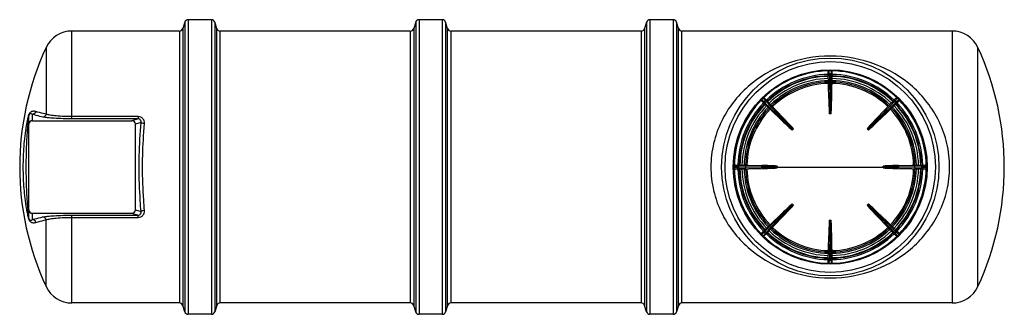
# Model space of a CAD drawing. Header units: millimetres. Extents: x 0 to 297, y 0 to 210.
# Tile 3 of 7: x 122 to 177, y 84 to 100. Entities that reach past the tile are written whole.
import ezdxf

# ---------------------------------------------------------------- set-up
doc = ezdxf.new("R2010")
doc.units = ezdxf.units.MM
doc.header["$LTSCALE"] = 16.335
doc.layers.get('0').update_dxf_attribs({"linetype": 'CONTINUOUS'})
doc.layers.add('AXES_REF', color=7, linetype='CONTINUOUS')

msp = doc.modelspace()

# ---------------------------------------------------------------- linework, layer by layer
at = {"color": 9, "linetype": 'Continuous'}
for p, q in [((130.987, 100.347), (130.987, 83.797)), ((132.294, 100.347), (132.294, 83.797)), ((143.987, 100.347), (143.987, 83.797)), ((145.294, 100.347), (145.294, 83.797)), ((156.987, 100.347), (156.987, 83.797)), ((158.294, 100.347), (158.294, 83.797)), ((130.685, 99.852), (130.685, 84.292)), ((130.797, 100.207), (130.797, 83.937)), ((132.485, 100.207), (132.485, 83.937)), ((132.597, 84.292), (132.597, 99.852)), ((143.685, 99.852), (143.685, 84.292)), ((143.797, 100.207), (143.797, 83.937)), ((145.485, 100.207), (145.485, 83.937)), ((145.597, 84.292), (145.597, 99.852)), ((156.685, 99.852), (156.685, 84.292)), ((156.797, 100.207), (156.797, 83.937)), ((158.485, 100.207), (158.485, 83.937)), ((158.597, 84.292), (158.597, 99.852)), ((124.441, 94.78), (124.441, 99.712)), ((130.494, 99.712), (130.494, 84.432)), ((132.787, 84.432), (132.787, 99.712)), ((143.494, 99.712), (143.494, 84.432)), ((145.787, 84.432), (145.787, 99.712)), ((156.494, 99.712), (156.494, 84.432)), ((158.787, 84.432), (158.787, 99.712)), ((174.001, 99.712), (174.001, 84.432)), ((122.991, 98.789), (122.991, 95.041)), ((175.451, 85.356), (175.451, 98.789)), ((167.093, 97.232), (167.088, 97.478)), ((167.093, 97.232), (167.101, 96.844)), ((167.181, 96.844), (167.189, 97.232)), ((167.194, 97.478), (167.189, 97.232)), ((167.037, 96.842), (167.101, 96.844)), ((167.101, 96.844), (167.139, 95.096)), ((167.143, 95.096), (167.181, 96.844)), ((167.181, 96.844), (167.245, 96.842)), ((163.356, 95.932), (163.526, 95.755)), ((170.756, 95.755), (170.926, 95.932)), ((163.458, 95.687), (163.281, 95.857)), ((163.458, 95.687), (163.739, 95.418)), ((163.795, 95.474), (163.526, 95.755)), ((163.694, 95.372), (163.739, 95.418)), ((163.739, 95.418), (165.001, 94.209)), ((163.795, 95.474), (163.842, 95.519)), ((165.004, 94.212), (163.795, 95.474)), ((170.486, 95.474), (169.278, 94.212)), ((169.281, 94.209), (170.543, 95.418)), ((170.44, 95.519), (170.486, 95.474)), ((170.756, 95.755), (170.486, 95.474)), ((170.543, 95.418), (170.823, 95.687)), ((170.543, 95.418), (170.587, 95.372)), ((171.001, 95.857), (170.823, 95.687)), ((122.014, 94.983), (122.012, 94.974)), ((122.021, 94.974), (122.02, 94.984)), ((122.021, 94.957), (122.021, 94.974)), ((122.021, 94.963), (122.021, 94.961)), ((122.021, 94.963), (122.021, 94.958)), ((122.021, 94.961), (122.021, 94.96)), ((122.021, 94.958), (122.021, 94.957)), ((122.221, 94.672), (122.221, 95.026)), ((128.165, 94.905), (124.441, 94.905)), ((128.165, 94.905), (128.165, 94.78)), ((167.143, 95.096), (167.139, 95.096)), ((128.165, 94.78), (124.441, 94.78)), ((128.165, 94.78), (127.818, 94.672)), ((128.337, 94.574), (128.021, 94.476)), ((165.004, 94.212), (165.001, 94.209)), ((169.281, 94.209), (169.278, 94.212)), ((161.906, 92.122), (161.915, 92.122)), ((162.37, 92.112), (161.981, 92.12)), ((161.981, 92.025), (162.37, 92.032)), ((162.37, 92.112), (162.371, 92.176)), ((164.117, 92.074), (162.37, 92.112)), ((162.37, 92.032), (164.117, 92.07)), ((162.371, 91.968), (162.37, 92.032)), ((164.117, 92.074), (164.117, 92.07)), ((164.155, 92.072), (170.126, 92.072)), ((171.912, 92.112), (170.165, 92.074)), ((170.165, 92.07), (170.165, 92.074)), ((170.165, 92.07), (171.912, 92.032)), ((171.911, 92.176), (171.912, 92.112)), ((171.912, 92.032), (171.911, 91.968)), ((172.301, 92.12), (171.912, 92.112)), ((171.912, 92.032), (172.301, 92.025)), ((172.301, 92.12), (172.547, 92.126)), ((161.915, 92.023), (161.735, 92.019)), ((172.547, 92.019), (172.301, 92.025)), ((165.001, 89.935), (163.739, 88.727)), ((163.795, 88.67), (165.004, 89.933)), ((165.001, 89.935), (165.004, 89.933)), ((169.278, 89.933), (169.281, 89.935)), ((169.278, 89.933), (170.486, 88.67)), ((170.543, 88.727), (169.281, 89.935)), ((122.221, 89.119), (122.221, 89.472)), ((124.441, 84.432), (124.441, 89.364)), ((124.441, 89.364), (128.165, 89.364)), ((127.818, 89.472), (128.165, 89.364)), ((128.021, 89.669), (128.337, 89.57)), ((128.165, 89.239), (128.165, 89.364)), ((122.012, 89.169), (122.014, 89.162)), ((122.02, 89.162), (122.02, 89.168)), ((122.021, 89.188), (122.021, 89.183)), ((122.021, 89.185), (122.021, 89.184)), ((122.021, 89.182), (122.021, 89.184)), ((122.021, 89.183), (122.021, 89.182)), ((122.991, 85.356), (122.991, 89.104)), ((124.441, 89.239), (128.165, 89.239)), ((163.739, 88.727), (163.458, 88.457)), ((163.739, 88.727), (163.694, 88.773)), ((167.139, 89.048), (167.101, 87.301)), ((167.139, 89.048), (167.143, 89.048)), ((167.181, 87.301), (167.143, 89.048)), ((170.587, 88.773), (170.543, 88.727)), ((170.823, 88.457), (170.543, 88.727)), ((163.281, 88.288), (163.458, 88.457)), ((163.526, 88.39), (163.356, 88.212)), ((163.526, 88.39), (163.795, 88.67)), ((163.842, 88.626), (163.795, 88.67)), ((170.486, 88.67), (170.44, 88.626)), ((170.486, 88.67), (170.756, 88.39)), ((170.926, 88.212), (170.756, 88.39)), ((170.823, 88.457), (171.001, 88.288)), ((167.101, 87.301), (167.037, 87.302)), ((167.101, 87.301), (167.093, 86.912)), ((167.245, 87.302), (167.181, 87.301)), ((167.189, 86.912), (167.181, 87.301)), ((167.091, 86.838), (167.092, 86.847)), ((167.19, 86.847), (167.194, 86.667))]:
    msp.add_line(p, q, dxfattribs=at)
at = {"color": 7, "linetype": 'Continuous'}
for p, q in [((132.294, 100.347), (130.987, 100.347)), ((145.294, 100.347), (143.987, 100.347)), ((158.294, 100.347), (156.987, 100.347)), ((130.797, 100.207), (130.685, 99.852)), ((132.597, 99.852), (132.485, 100.207)), ((143.797, 100.207), (143.685, 99.852)), ((145.597, 99.852), (145.485, 100.207)), ((156.797, 100.207), (156.685, 99.852)), ((158.597, 99.852), (158.485, 100.207)), ((167.057, 95.923), (167.024, 97.412)), ((167.225, 95.923), (167.257, 97.412)), ((163.447, 95.931), (164.478, 94.854)), ((169.804, 94.854), (170.834, 95.931)), ((163.282, 95.766), (164.359, 94.736)), ((169.923, 94.736), (170.999, 95.766)), ((122.021, 89.188), (122.021, 94.957)), ((122.221, 94.672), (127.818, 94.672)), ((128.021, 89.669), (128.021, 94.476)), ((161.735, 92.126), (161.906, 92.121)), ((161.801, 92.189), (163.29, 92.156)), ((161.915, 92.121), (161.981, 92.12)), ((170.991, 92.156), (172.481, 92.189)), ((161.801, 91.956), (163.29, 91.988)), ((161.981, 92.025), (161.915, 92.024)), ((170.991, 91.988), (172.481, 91.956)), ((122.221, 89.472), (127.818, 89.472)), ((163.282, 88.379), (164.359, 89.409)), ((163.447, 88.214), (164.478, 89.29)), ((169.804, 89.29), (170.834, 88.214)), ((169.923, 89.409), (170.999, 88.379)), ((167.024, 86.732), (167.057, 88.222)), ((167.257, 86.732), (167.225, 88.222)), ((167.088, 86.667), (167.092, 86.838)), ((167.092, 86.847), (167.094, 86.912)), ((167.189, 86.912), (167.189, 86.847)), ((130.797, 83.937), (130.685, 84.292)), ((132.597, 84.292), (132.485, 83.937)), ((143.797, 83.937), (143.685, 84.292)), ((145.597, 84.292), (145.485, 83.937)), ((156.797, 83.937), (156.685, 84.292)), ((158.597, 84.292), (158.485, 83.937)), ((132.294, 83.797), (130.987, 83.797)), ((145.294, 83.797), (143.987, 83.797)), ((158.294, 83.797), (156.987, 83.797))]:
    msp.add_line(p, q, dxfattribs=at)
for radius in [6.12, 5.461, 5.446]:
    msp.add_circle((167.141, 92.072), radius, dxfattribs=at)
at = {"color": 9, "linetype": 'Continuous'}
msp.add_circle((167.141, 92.072), 5.92, dxfattribs=at)
at = {"color": 7, "linetype": 'Continuous'}
for centre, radius, start, end in [((130.987, 100.147), 0.2, 90, 162.5144), ((132.294, 100.147), 0.2, 17.4856, 90), ((143.987, 100.147), 0.2, 90, 162.5144), ((145.294, 100.147), 0.2, 17.4856, 90), ((156.987, 100.147), 0.2, 90, 162.5144), ((158.294, 100.147), 0.2, 17.4856, 90), ((130.494, 99.912), 0.2, 270, 342.5144), ((132.787, 99.912), 0.2, 197.4856, 270), ((143.494, 99.912), 0.2, 270, 342.5144), ((145.787, 99.912), 0.2, 197.4856, 270), ((156.494, 99.912), 0.2, 270, 342.5144), ((158.787, 99.912), 0.2, 197.4856, 270), ((167.141, 92.072), 5.406, 89.4364, 90.5636), ((167.141, 92.072), 4.771, 91.25, 133.75), ((167.141, 92.072), 4.771, 46.25, 88.75), ((167.141, 92.072), 5.406, 134.4364, 135.5636), ((204.744, 96.769), 37.696, 181.287, 182.603), ((129.538, 96.769), 37.696, 357.397, 358.713), ((167.141, 92.072), 5.406, 44.4364, 45.5636), ((167.141, 92.072), 4.771, 136.25, 178.75), ((167.141, 92.072), 4.771, 1.25, 43.75), ((122.197, 94.953), 0.176, 177.724, 178.5683), ((122.197, 94.953), 0.176, 178.5683, 180.0001), ((137.23, 68.805), 37.696, 42.397, 43.713), ((167.141, 92.072), 2.986, 88.9516, 91.0484), ((197.051, 68.805), 37.696, 136.287, 137.603), ((190.409, 121.983), 37.696, 226.287, 227.603), ((143.873, 121.983), 37.696, 312.397, 313.713), ((167.141, 92.072), 2.986, 133.9516, 136.0484), ((167.141, 92.072), 2.986, 43.9516, 46.0484), ((167.141, 92.072), 5.406, 179.4364, 180.5636), ((162.444, 54.47), 37.696, 87.397, 88.713), ((167.141, 92.072), 2.986, 178.9516, 181.0484), ((171.838, 54.47), 37.696, 91.287, 92.603), ((167.141, 92.072), 2.986, 358.9516, 1.0484), ((167.141, 92.072), 5.406, 359.4364, 0.5636), ((167.141, 92.072), 4.771, 181.25, 223.75), ((162.444, 129.675), 37.696, 271.287, 272.603), ((171.838, 129.675), 37.696, 267.397, 268.713), ((167.141, 92.072), 4.771, 316.25, 358.75), ((190.409, 62.162), 37.696, 132.397, 133.713), ((137.23, 115.34), 37.696, 316.287, 317.603), ((167.141, 92.072), 2.986, 223.9516, 226.0484), ((167.141, 92.072), 2.986, 313.9516, 316.0484), ((197.051, 115.34), 37.696, 222.397, 223.713), ((143.873, 62.162), 37.696, 46.287, 47.603), ((122.197, 89.192), 0.176, 180.0002, 182.2751), ((204.744, 87.375), 37.696, 177.397, 178.713), ((167.141, 92.072), 2.986, 268.9516, 271.0484), ((129.538, 87.375), 37.696, 1.287, 2.603), ((167.141, 92.072), 5.406, 224.4364, 225.5636), ((167.141, 92.072), 4.771, 226.25, 268.75), ((167.141, 92.072), 4.771, 271.25, 313.75), ((167.141, 92.072), 5.406, 314.4364, 315.5636), ((167.141, 92.072), 5.406, 269.4364, 270.5636), ((130.494, 84.232), 0.2, 17.4856, 90), ((132.787, 84.232), 0.2, 90, 162.5144), ((143.494, 84.232), 0.2, 17.4856, 90), ((145.787, 84.232), 0.2, 90, 162.5144), ((156.494, 84.232), 0.2, 17.4856, 90), ((158.787, 84.232), 0.2, 90, 162.5144), ((130.987, 83.997), 0.2, 197.4856, 270), ((132.294, 83.997), 0.2, 270, 342.5144), ((143.987, 83.997), 0.2, 197.4856, 270), ((145.294, 83.997), 0.2, 270, 342.5144), ((156.987, 83.997), 0.2, 197.4856, 270), ((158.294, 83.997), 0.2, 270, 342.5144)]:
    msp.add_arc(centre, radius, start, end, dxfattribs=at)
at = {"color": 9, "linetype": 'Continuous'}
for centre, radius, start, end in [((167.141, 92.072), 5.406, 90.5636, 134.4364), ((167.141, 92.072), 5.205, 91.25, 133.75), ((167.141, 92.072), 5.125, 91.25, 133.75), ((167.141, 92.072), 5.093, 91.25, 133.75), ((167.141, 92.072), 4.973, 91.25, 133.75), ((167.141, 92.072), 5.235, 89.4591, 90.5409), ((167.141, 92.072), 5.226, 89.4602, 90.5398), ((167.141, 92.072), 5.16, 89.4693, 90.5307), ((167.141, 92.072), 5.406, 45.5636, 89.4364), ((167.141, 92.072), 4.973, 46.25, 88.75), ((167.141, 92.072), 5.093, 46.25, 88.75), ((167.141, 92.072), 5.125, 46.25, 88.75), ((167.141, 92.072), 5.205, 46.25, 88.75), ((167.141, 92.072), 4.851, 91.25, 133.75), ((167.141, 92.072), 4.696, 91.25, 133.75), ((167.141, 92.072), 4.771, 89.5185, 90.4815), ((167.141, 92.072), 4.696, 46.25, 88.75), ((167.141, 92.072), 4.851, 46.25, 88.75), ((167.141, 92.072), 5.406, 135.5636, 179.4364), ((167.141, 92.072), 5.205, 136.25, 178.75), ((167.141, 92.072), 5.125, 136.25, 178.75), ((167.141, 92.072), 5.093, 136.25, 178.75), ((167.141, 92.072), 4.973, 136.25, 178.75), ((167.141, 92.072), 4.851, 136.25, 178.75), ((167.141, 92.072), 5.235, 134.4591, 135.5409), ((167.141, 92.072), 5.226, 134.4602, 135.5398), ((167.141, 92.072), 5.16, 134.4693, 135.5307), ((167.141, 92.072), 4.771, 134.5185, 135.4815), ((167.141, 92.072), 4.771, 44.5185, 45.4815), ((167.141, 92.072), 4.851, 1.25, 43.75), ((167.141, 92.072), 4.973, 1.25, 43.75), ((167.141, 92.072), 5.16, 44.4693, 45.5307), ((167.141, 92.072), 5.226, 44.4602, 45.5398), ((167.141, 92.072), 5.235, 44.4591, 45.5409), ((167.141, 92.072), 5.093, 1.25, 43.75), ((167.141, 92.072), 5.125, 1.25, 43.75), ((167.141, 92.072), 5.205, 1.25, 43.75), ((167.141, 92.072), 5.406, 0.5636, 44.4364), ((122.315, 94.953), 0.294, 178.1388, 180.0007), ((167.141, 92.072), 4.696, 136.25, 178.75), ((167.141, 92.072), 4.696, 1.25, 43.75), ((167.141, 92.072), 5.235, 179.4591, 180.5409), ((167.141, 92.072), 5.226, 179.4602, 180.5398), ((167.141, 92.072), 5.16, 179.4693, 180.5307), ((167.141, 92.072), 4.771, 179.5185, 180.4815), ((167.141, 92.072), 4.771, 359.5185, 0.4815), ((167.141, 92.072), 5.16, 359.4693, 0.5307), ((167.141, 92.072), 5.226, 359.4602, 0.5398), ((167.141, 92.072), 5.235, 359.4591, 0.5409), ((167.141, 92.072), 5.406, 180.5636, 224.4364), ((167.141, 92.072), 5.205, 181.25, 223.75), ((167.141, 92.072), 5.125, 181.25, 223.75), ((167.141, 92.072), 5.093, 181.25, 223.75), ((167.141, 92.072), 4.973, 181.25, 223.75), ((167.141, 92.072), 4.851, 181.25, 223.75), ((167.141, 92.072), 4.696, 181.25, 223.75), ((167.141, 92.072), 4.696, 316.25, 358.75), ((167.141, 92.072), 4.851, 316.25, 358.75), ((167.141, 92.072), 4.973, 316.25, 358.75), ((167.141, 92.072), 5.093, 316.25, 358.75), ((167.141, 92.072), 5.125, 316.25, 358.75), ((167.141, 92.072), 5.205, 316.25, 358.75), ((167.141, 92.072), 5.406, 315.5636, 359.4364), ((122.315, 89.192), 0.295, 179.9995, 181.55), ((122.314, 89.192), 0.294, 181.5507, 181.8611), ((122.196, 89.192), 0.175, 182.4034, 183.3066), ((122.434, 89.194), 0.413, 181.6318, 182.1819), ((122.19, 89.191), 0.169, 183.3096, 184.252), ((122.193, 89.191), 0.173, 184.2555, 185.197), ((122.379, 89.192), 0.359, 182.1818, 182.8134), ((122.199, 89.192), 0.178, 185.1924, 186.1294), ((122.201, 89.192), 0.18, 186.1658, 195.2399), ((167.141, 92.072), 4.771, 224.5185, 225.4815), ((167.141, 92.072), 4.771, 314.5185, 315.4815), ((167.141, 92.072), 5.406, 225.5636, 269.4364), ((167.141, 92.072), 5.235, 224.4591, 225.5409), ((167.141, 92.072), 5.226, 224.4602, 225.5398), ((167.141, 92.072), 5.16, 224.4693, 225.5307), ((167.141, 92.072), 5.205, 226.25, 268.75), ((167.141, 92.072), 5.125, 226.25, 268.75), ((167.141, 92.072), 5.093, 226.25, 268.75), ((167.141, 92.072), 4.973, 226.25, 268.75), ((167.141, 92.072), 4.851, 226.25, 268.75), ((167.141, 92.072), 4.696, 226.25, 268.75), ((167.141, 92.072), 5.406, 270.5636, 314.4364), ((167.141, 92.072), 4.696, 271.25, 313.75), ((167.141, 92.072), 4.851, 271.25, 313.75), ((167.141, 92.072), 4.973, 271.25, 313.75), ((167.141, 92.072), 5.093, 271.25, 313.75), ((167.141, 92.072), 5.125, 271.25, 313.75), ((167.141, 92.072), 5.205, 271.25, 313.75), ((167.141, 92.072), 5.16, 314.4693, 315.5307), ((167.141, 92.072), 5.226, 314.4602, 315.5398), ((167.141, 92.072), 5.235, 314.4591, 315.5409), ((167.141, 92.072), 4.771, 269.5185, 270.4815), ((167.141, 92.072), 5.235, 269.4591, 270.5409), ((167.141, 92.072), 5.226, 269.4602, 270.5398), ((167.141, 92.072), 5.16, 269.4693, 270.5307)]:
    msp.add_arc(centre, radius, start, end, dxfattribs=at)
at = {"color": 7, "linetype": 'Continuous'}
for centre, major_axis, ratio, start_param, end_param in [((122.221, 94.472), (0, 0.201), 0.996546, 0, 1.570796), ((127.814, 94.472), (-0.198, -0.062), 0.962812, 2.850651, 4.399952), ((122.221, 89.673), (0, 0.201), 0.996546, 1.570796, 3.141593), ((127.814, 89.673), (0.198, -0.062), 0.962812, -1.258359, 0.290942)]:
    msp.add_ellipse(centre, major_axis=major_axis, ratio=ratio, start_param=start_param, end_param=end_param, dxfattribs=at)
at = {"color": 9, "linetype": 'Continuous'}
for points, knots in [([(173.861, 92.072), (173.861, 92.518), (173.758, 93.402), (173.317, 94.635), (172.646, 95.713), (171.521, 96.91), (169.692, 98), (167.141, 98.46), (164.589, 98), (162.761, 96.91), (161.636, 95.713), (160.965, 94.635), (160.524, 93.402), (160.421, 92.518), (160.421, 92.072)], [0, 0, 0, 0, 0.065949, 0.130236, 0.192264, 0.252508, 0.372018, 0.5, 0.627982, 0.747492, 0.807736, 0.869764, 0.934051, 1, 1, 1, 1]), ([(167.028, 97.242), (167.028, 97.258), (167.041, 97.293), (167.075, 97.307), (167.091, 97.307)], [0, 0, 0, 0, 0.499067, 1, 1, 1, 1]), ([(167.028, 97.234), (167.028, 97.25), (167.041, 97.284), (167.075, 97.298), (167.092, 97.298)], [0, 0, 0, 0, 0.494939, 1, 1, 1, 1]), ([(167.03, 97.169), (167.029, 97.185), (167.043, 97.219), (167.077, 97.232), (167.093, 97.232)], [0, 0, 0, 0, 0.494939, 1, 1, 1, 1]), ([(167.189, 97.232), (167.205, 97.232), (167.239, 97.219), (167.252, 97.185), (167.252, 97.169)], [0, 0, 0, 0, 0.505061, 1, 1, 1, 1]), ([(167.19, 97.307), (167.207, 97.307), (167.241, 97.293), (167.254, 97.258), (167.254, 97.242)], [0, 0, 0, 0, 0.500933, 1, 1, 1, 1]), ([(167.19, 97.298), (167.206, 97.298), (167.24, 97.284), (167.254, 97.25), (167.253, 97.234)], [0, 0, 0, 0, 0.505061, 1, 1, 1, 1]), ([(163.406, 95.648), (163.394, 95.659), (163.379, 95.693), (163.393, 95.727), (163.405, 95.739)], [0, 0, 0, 0, 0.499067, 1, 1, 1, 1]), ([(163.411, 95.643), (163.4, 95.654), (163.385, 95.687), (163.4, 95.721), (163.411, 95.732)], [0, 0, 0, 0, 0.494939, 1, 1, 1, 1]), ([(163.458, 95.597), (163.447, 95.608), (163.432, 95.642), (163.447, 95.675), (163.458, 95.687)], [0, 0, 0, 0, 0.494939, 1, 1, 1, 1]), ([(122.027, 95.012), (122.026, 95.018), (122.023, 95.036), (122.006, 95.007), (121.999, 94.984), (121.986, 94.945), (121.976, 94.904), (121.964, 94.86), (121.954, 94.816), (121.94, 94.755), (121.924, 94.678), (121.899, 94.553), (121.847, 94.268), (121.783, 93.82), (121.726, 93.239), (121.693, 92.656), (121.685, 92.267), (121.685, 92.072)], [0, 0, 0, 0, 0.005492, 0.010926, 0.022028, 0.035443, 0.049878, 0.064854, 0.080155, 0.095669, 0.127099, 0.158863, 0.222921, 0.416654, 0.611023, 0.805503, 1, 1, 1, 1]), ([(122.012, 94.974), (121.999, 94.917), (121.987, 94.8), (121.96, 94.562), (121.934, 94.26), (121.908, 93.896), (121.88, 93.41), (121.858, 92.802), (121.852, 92.316), (121.852, 92.072)], [0, 0, 0, 0, 0.059792, 0.121954, 0.247079, 0.372481, 0.49796, 0.748973, 1, 1, 1, 1]), ([(122.02, 94.984), (122.02, 94.986), (122.017, 94.996), (122.015, 94.986), (122.014, 94.983)], [0, 0, 0, 0, 0.452272, 1, 1, 1, 1]), ([(122.409, 95.186), (122.377, 95.196), (122.312, 95.209), (122.211, 95.203), (122.094, 95.154), (122.042, 95.068), (122.027, 95.012)], [0, 0, 0, 0, 0.216292, 0.419719, 0.633013, 1, 1, 1, 1]), ([(122.221, 95.026), (122.205, 95.035), (122.174, 95.052), (122.126, 95.066), (122.084, 95.065), (122.045, 95.044), (122.032, 95.018), (122.027, 95)], [0, 0, 0, 0, 0.239002, 0.449949, 0.647705, 0.762156, 1, 1, 1, 1]), ([(122.409, 95.186), (122.4, 95.143), (122.353, 95.061), (122.264, 95.027), (122.221, 95.026)], [0, 0, 0, 0, 0.50541, 1, 1, 1, 1]), ([(122.81, 94.879), (122.754, 94.89), (122.556, 94.933), (122.36, 94.983), (122.221, 95.026)], [0, 0, 0, 0, 0.281319, 1, 1, 1, 1]), ([(122.991, 95.041), (122.936, 95.052), (122.741, 95.094), (122.547, 95.143), (122.409, 95.186)], [0, 0, 0, 0, 0.281323, 1, 1, 1, 1]), ([(122.991, 95.041), (122.982, 94.998), (122.938, 94.916), (122.851, 94.88), (122.81, 94.879)], [0, 0, 0, 0, 0.511676, 1, 1, 1, 1]), ([(124.441, 94.78), (124.108, 94.78), (123.65, 94.79), (123.107, 94.833), (122.895, 94.861), (122.81, 94.879)], [0, 0, 0, 0, 0.609463, 0.839739, 1, 1, 1, 1]), ([(124.441, 94.905), (124.144, 94.905), (123.734, 94.918), (123.251, 94.977), (123.065, 95.016), (122.991, 95.041)], [0, 0, 0, 0, 0.610957, 0.840005, 1, 1, 1, 1]), ([(128.531, 94.511), (128.535, 94.56), (128.526, 94.661), (128.45, 94.796), (128.321, 94.886), (128.217, 94.905), (128.165, 94.905)], [0, 0, 0, 0, 0.244523, 0.490504, 0.742412, 1, 1, 1, 1]), ([(128.337, 94.574), (128.346, 94.621), (128.335, 94.705), (128.25, 94.771), (128.194, 94.781), (128.165, 94.78)], [0, 0, 0, 0, 0.458808, 0.722939, 1, 1, 1, 1]), ([(128.228, 92.072), (128.228, 92.285), (128.237, 93.12), (128.281, 93.954), (128.337, 94.574)], [0, 0, 0, 0, 0.254188, 1, 1, 1, 1]), ([(128.531, 94.511), (128.489, 94.514), (128.431, 94.524), (128.368, 94.549), (128.344, 94.565), (128.337, 94.574)], [0, 0, 0, 0, 0.602343, 0.83601, 1, 1, 1, 1]), ([(128.421, 92.072), (128.421, 92.279), (128.43, 93.093), (128.475, 93.906), (128.531, 94.511)], [0, 0, 0, 0, 0.254189, 1, 1, 1, 1]), ([(121.685, 92.072), (121.685, 91.943), (121.689, 91.683), (121.706, 91.229), (121.736, 90.808), (121.775, 90.421), (121.811, 90.132), (121.854, 89.845), (121.895, 89.608), (121.928, 89.444), (121.948, 89.352), (121.964, 89.285), (121.978, 89.23), (121.99, 89.189), (121.999, 89.161), (122.006, 89.141), (122.012, 89.127), (122.016, 89.121), (122.02, 89.116), (122.028, 89.12), (122.026, 89.127), (122.027, 89.132)], [0, 0, 0, 0, 0.129627, 0.259251, 0.453646, 0.550799, 0.647855, 0.744678, 0.840883, 0.888399, 0.911831, 0.934859, 0.957132, 0.967736, 0.977668, 0.986346, 0.989854, 0.992491, 0.994057, 0.995145, 1, 1, 1, 1]), ([(121.852, 92.072), (121.852, 91.829), (121.858, 91.342), (121.88, 90.733), (121.908, 90.247), (121.929, 89.944), (121.95, 89.701), (121.967, 89.521), (121.983, 89.371), (121.998, 89.253), (122.006, 89.196), (122.012, 89.169)], [0, 0, 0, 0, 0.251066, 0.502116, 0.627615, 0.753035, 0.81567, 0.878178, 0.940342, 0.971012, 1, 1, 1, 1]), ([(128.337, 89.57), (128.319, 89.773), (128.254, 90.606), (128.228, 91.441), (128.228, 92.072)], [0, 0, 0, 0, 0.244243, 1, 1, 1, 1]), ([(128.531, 89.634), (128.512, 89.832), (128.447, 90.643), (128.421, 91.457), (128.421, 92.072)], [0, 0, 0, 0, 0.244247, 1, 1, 1, 1]), ([(160.421, 92.072), (160.421, 91.627), (160.524, 90.743), (160.965, 89.51), (161.636, 88.431), (162.761, 87.234), (164.589, 86.145), (167.141, 85.685), (169.692, 86.145), (171.521, 87.234), (172.646, 88.431), (173.317, 89.51), (173.758, 90.743), (173.861, 91.627), (173.861, 92.072)], [0, 0, 0, 0, 0.065948, 0.130235, 0.192264, 0.252508, 0.372018, 0.5, 0.627982, 0.747492, 0.807736, 0.869765, 0.934052, 1, 1, 1, 1]), ([(161.906, 92.121), (161.906, 92.138), (161.92, 92.172), (161.955, 92.185), (161.971, 92.185)], [0, 0, 0, 0, 0.500937, 1, 1, 1, 1]), ([(161.915, 92.121), (161.915, 92.137), (161.929, 92.172), (161.963, 92.185), (161.979, 92.185)], [0, 0, 0, 0, 0.505082, 1, 1, 1, 1]), ([(161.981, 92.12), (161.981, 92.136), (161.994, 92.17), (162.028, 92.184), (162.044, 92.184)], [0, 0, 0, 0, 0.505082, 1, 1, 1, 1]), ([(172.237, 92.184), (172.253, 92.184), (172.287, 92.17), (172.301, 92.137), (172.301, 92.12)], [0, 0, 0, 0, 0.494939, 1, 1, 1, 1]), ([(172.303, 92.185), (172.319, 92.185), (172.353, 92.172), (172.366, 92.138), (172.366, 92.122)], [0, 0, 0, 0, 0.494939, 1, 1, 1, 1]), ([(172.31, 92.185), (172.327, 92.185), (172.361, 92.172), (172.375, 92.138), (172.375, 92.122)], [0, 0, 0, 0, 0.499067, 1, 1, 1, 1]), ([(161.971, 91.96), (161.955, 91.959), (161.921, 91.972), (161.906, 92.006), (161.906, 92.023)], [0, 0, 0, 0, 0.499067, 1, 1, 1, 1]), ([(161.979, 91.96), (161.963, 91.959), (161.929, 91.973), (161.915, 92.007), (161.915, 92.024)], [0, 0, 0, 0, 0.494918, 1, 1, 1, 1]), ([(162.044, 91.961), (162.028, 91.961), (161.994, 91.974), (161.981, 92.008), (161.981, 92.025)], [0, 0, 0, 0, 0.494939, 1, 1, 1, 1]), ([(172.301, 92.025), (172.301, 92.008), (172.287, 91.974), (172.253, 91.961), (172.237, 91.961)], [0, 0, 0, 0, 0.505061, 1, 1, 1, 1]), ([(172.366, 92.023), (172.366, 92.007), (172.353, 91.973), (172.319, 91.959), (172.303, 91.96)], [0, 0, 0, 0, 0.505061, 1, 1, 1, 1]), ([(172.375, 92.023), (172.375, 92.006), (172.361, 91.972), (172.327, 91.959), (172.31, 91.96)], [0, 0, 0, 0, 0.500933, 1, 1, 1, 1]), ([(122.221, 89.119), (122.263, 89.132), (122.457, 89.189), (122.655, 89.234), (122.81, 89.266)], [0, 0, 0, 0, 0.218666, 1, 1, 1, 1]), ([(122.81, 89.266), (122.895, 89.284), (123.107, 89.312), (123.65, 89.354), (124.108, 89.364), (124.441, 89.364)], [0, 0, 0, 0, 0.160259, 0.39053, 1, 1, 1, 1]), ([(122.991, 89.104), (122.982, 89.147), (122.938, 89.228), (122.851, 89.265), (122.81, 89.266)], [0, 0, 0, 0, 0.511676, 1, 1, 1, 1]), ([(128.165, 89.239), (128.217, 89.239), (128.321, 89.259), (128.45, 89.349), (128.526, 89.483), (128.535, 89.585), (128.531, 89.634)], [0, 0, 0, 0, 0.257553, 0.509464, 0.755454, 1, 1, 1, 1]), ([(128.165, 89.364), (128.194, 89.364), (128.25, 89.373), (128.335, 89.44), (128.346, 89.524), (128.337, 89.57)], [0, 0, 0, 0, 0.277009, 0.541154, 1, 1, 1, 1]), ([(128.531, 89.634), (128.489, 89.631), (128.431, 89.621), (128.368, 89.595), (128.344, 89.579), (128.337, 89.57)], [0, 0, 0, 0, 0.602343, 0.83601, 1, 1, 1, 1]), ([(122.014, 89.162), (122.015, 89.159), (122.018, 89.149), (122.02, 89.159), (122.02, 89.162)], [0, 0, 0, 0, 0.49834, 1, 1, 1, 1]), ([(122.027, 89.145), (122.032, 89.127), (122.045, 89.101), (122.084, 89.08), (122.126, 89.079), (122.174, 89.093), (122.205, 89.109), (122.221, 89.119)], [0, 0, 0, 0, 0.237841, 0.352293, 0.55005, 0.760997, 1, 1, 1, 1]), ([(122.027, 89.132), (122.042, 89.077), (122.094, 88.991), (122.211, 88.942), (122.312, 88.936), (122.377, 88.949), (122.409, 88.959)], [0, 0, 0, 0, 0.366985, 0.580278, 0.783706, 1, 1, 1, 1]), ([(122.409, 88.959), (122.4, 89.002), (122.353, 89.084), (122.264, 89.118), (122.221, 89.119)], [0, 0, 0, 0, 0.50541, 1, 1, 1, 1]), ([(122.409, 88.959), (122.451, 88.972), (122.643, 89.028), (122.838, 89.072), (122.991, 89.104)], [0, 0, 0, 0, 0.218665, 1, 1, 1, 1]), ([(122.991, 89.104), (123.065, 89.129), (123.251, 89.168), (123.734, 89.226), (124.144, 89.239), (124.441, 89.239)], [0, 0, 0, 0, 0.159992, 0.389036, 1, 1, 1, 1]), ([(163.405, 88.406), (163.393, 88.418), (163.379, 88.452), (163.394, 88.485), (163.406, 88.497)], [0, 0, 0, 0, 0.500933, 1, 1, 1, 1]), ([(163.411, 88.412), (163.4, 88.424), (163.385, 88.457), (163.4, 88.491), (163.411, 88.502)], [0, 0, 0, 0, 0.505061, 1, 1, 1, 1]), ([(163.458, 88.457), (163.447, 88.469), (163.432, 88.503), (163.447, 88.536), (163.458, 88.547)], [0, 0, 0, 0, 0.505061, 1, 1, 1, 1]), ([(163.565, 88.337), (163.554, 88.325), (163.52, 88.31), (163.486, 88.325), (163.474, 88.336)], [0, 0, 0, 0, 0.499067, 1, 1, 1, 1]), ([(163.571, 88.343), (163.559, 88.331), (163.526, 88.317), (163.492, 88.331), (163.481, 88.343)], [0, 0, 0, 0, 0.494939, 1, 1, 1, 1]), ([(163.616, 88.39), (163.605, 88.378), (163.571, 88.364), (163.538, 88.378), (163.526, 88.39)], [0, 0, 0, 0, 0.494939, 1, 1, 1, 1]), ([(170.756, 88.39), (170.744, 88.378), (170.711, 88.364), (170.677, 88.378), (170.666, 88.39)], [0, 0, 0, 0, 0.505061, 1, 1, 1, 1]), ([(170.801, 88.343), (170.789, 88.331), (170.756, 88.317), (170.722, 88.331), (170.711, 88.343)], [0, 0, 0, 0, 0.505061, 1, 1, 1, 1]), ([(170.807, 88.336), (170.795, 88.325), (170.761, 88.31), (170.728, 88.325), (170.716, 88.337)], [0, 0, 0, 0, 0.500933, 1, 1, 1, 1]), ([(167.092, 86.847), (167.076, 86.847), (167.042, 86.86), (167.028, 86.894), (167.028, 86.911)], [0, 0, 0, 0, 0.505082, 1, 1, 1, 1]), ([(167.092, 86.838), (167.075, 86.838), (167.041, 86.852), (167.028, 86.886), (167.028, 86.903)], [0, 0, 0, 0, 0.500937, 1, 1, 1, 1]), ([(167.094, 86.912), (167.077, 86.912), (167.043, 86.926), (167.029, 86.96), (167.03, 86.976)], [0, 0, 0, 0, 0.505082, 1, 1, 1, 1]), ([(167.252, 86.976), (167.252, 86.96), (167.239, 86.926), (167.205, 86.913), (167.189, 86.912)], [0, 0, 0, 0, 0.494939, 1, 1, 1, 1]), ([(167.253, 86.911), (167.254, 86.894), (167.24, 86.86), (167.206, 86.847), (167.189, 86.847)], [0, 0, 0, 0, 0.494918, 1, 1, 1, 1]), ([(167.254, 86.903), (167.254, 86.887), (167.241, 86.852), (167.207, 86.838), (167.19, 86.838)], [0, 0, 0, 0, 0.499067, 1, 1, 1, 1])]:
    msp.add_open_spline(points, degree=3, knots=knots, dxfattribs=at)
at = {"color": 7, "linetype": 'Continuous'}
for points, knots in [([(167.088, 97.478), (167.071, 97.478), (167.037, 97.464), (167.024, 97.429), (167.024, 97.412)], [0, 0, 0, 0, 0.499863, 1, 1, 1, 1]), ([(167.257, 97.412), (167.258, 97.429), (167.245, 97.464), (167.21, 97.478), (167.194, 97.478)], [0, 0, 0, 0, 0.500122, 1, 1, 1, 1]), ([(163.447, 95.931), (163.436, 95.943), (163.402, 95.958), (163.368, 95.944), (163.356, 95.932)], [0, 0, 0, 0, 0.500122, 1, 1, 1, 1]), ([(170.926, 95.932), (170.914, 95.944), (170.879, 95.958), (170.846, 95.943), (170.834, 95.931)], [0, 0, 0, 0, 0.499863, 1, 1, 1, 1]), ([(163.281, 95.857), (163.269, 95.845), (163.255, 95.811), (163.271, 95.777), (163.282, 95.766)], [0, 0, 0, 0, 0.499863, 1, 1, 1, 1]), ([(170.999, 95.766), (171.011, 95.777), (171.026, 95.811), (171.012, 95.845), (171.001, 95.857)], [0, 0, 0, 0, 0.500122, 1, 1, 1, 1]), ([(167.139, 95.096), (167.129, 95.089), (167.112, 95.075), (167.095, 95.062), (167.086, 95.057)], [0, 0, 0, 0, 0.552861, 1, 1, 1, 1]), ([(167.195, 95.057), (167.187, 95.062), (167.169, 95.075), (167.152, 95.089), (167.143, 95.096)], [0, 0, 0, 0, 0.447134, 1, 1, 1, 1]), ([(165.001, 94.209), (165, 94.197), (164.997, 94.176), (164.995, 94.154), (164.991, 94.145)], [0, 0, 0, 0, 0.552861, 1, 1, 1, 1]), ([(165.069, 94.222), (165.059, 94.218), (165.037, 94.216), (165.016, 94.213), (165.004, 94.212)], [0, 0, 0, 0, 0.447134, 1, 1, 1, 1]), ([(169.278, 94.212), (169.266, 94.213), (169.244, 94.216), (169.222, 94.218), (169.213, 94.222)], [0, 0, 0, 0, 0.552861, 1, 1, 1, 1]), ([(169.29, 94.145), (169.287, 94.154), (169.284, 94.176), (169.282, 94.197), (169.281, 94.209)], [0, 0, 0, 0, 0.447134, 1, 1, 1, 1]), ([(161.801, 92.189), (161.784, 92.189), (161.75, 92.176), (161.735, 92.142), (161.735, 92.126)], [0, 0, 0, 0, 0.500122, 1, 1, 1, 1]), ([(164.156, 92.127), (164.152, 92.118), (164.138, 92.101), (164.124, 92.084), (164.117, 92.074)], [0, 0, 0, 0, 0.447134, 1, 1, 1, 1]), ([(164.117, 92.07), (164.124, 92.061), (164.138, 92.044), (164.152, 92.027), (164.156, 92.018)], [0, 0, 0, 0, 0.552861, 1, 1, 1, 1]), ([(170.165, 92.074), (170.157, 92.084), (170.144, 92.101), (170.13, 92.118), (170.126, 92.127)], [0, 0, 0, 0, 0.552861, 1, 1, 1, 1]), ([(170.126, 92.018), (170.13, 92.027), (170.144, 92.044), (170.157, 92.061), (170.165, 92.07)], [0, 0, 0, 0, 0.447134, 1, 1, 1, 1]), ([(172.547, 92.126), (172.546, 92.142), (172.532, 92.176), (172.497, 92.189), (172.481, 92.189)], [0, 0, 0, 0, 0.499863, 1, 1, 1, 1]), ([(161.735, 92.019), (161.735, 92.003), (161.75, 91.968), (161.784, 91.955), (161.801, 91.956)], [0, 0, 0, 0, 0.499863, 1, 1, 1, 1]), ([(172.481, 91.956), (172.497, 91.955), (172.532, 91.968), (172.546, 92.003), (172.547, 92.019)], [0, 0, 0, 0, 0.500122, 1, 1, 1, 1]), ([(164.991, 90), (164.995, 89.991), (164.997, 89.969), (165, 89.947), (165.001, 89.935)], [0, 0, 0, 0, 0.447134, 1, 1, 1, 1]), ([(165.004, 89.933), (165.016, 89.931), (165.037, 89.929), (165.059, 89.926), (165.069, 89.923)], [0, 0, 0, 0, 0.552861, 1, 1, 1, 1]), ([(169.213, 89.923), (169.222, 89.926), (169.244, 89.929), (169.266, 89.931), (169.278, 89.933)], [0, 0, 0, 0, 0.447134, 1, 1, 1, 1]), ([(169.281, 89.935), (169.282, 89.947), (169.284, 89.969), (169.287, 89.991), (169.29, 90)], [0, 0, 0, 0, 0.552861, 1, 1, 1, 1]), ([(167.086, 89.087), (167.095, 89.083), (167.112, 89.069), (167.129, 89.056), (167.139, 89.048)], [0, 0, 0, 0, 0.447134, 1, 1, 1, 1]), ([(167.143, 89.048), (167.152, 89.056), (167.169, 89.069), (167.187, 89.083), (167.195, 89.087)], [0, 0, 0, 0, 0.552861, 1, 1, 1, 1]), ([(163.282, 88.379), (163.271, 88.367), (163.255, 88.334), (163.269, 88.299), (163.281, 88.288)], [0, 0, 0, 0, 0.500122, 1, 1, 1, 1]), ([(163.356, 88.212), (163.368, 88.201), (163.402, 88.187), (163.436, 88.202), (163.447, 88.214)], [0, 0, 0, 0, 0.499863, 1, 1, 1, 1]), ([(170.834, 88.214), (170.846, 88.202), (170.879, 88.187), (170.914, 88.201), (170.926, 88.212)], [0, 0, 0, 0, 0.500122, 1, 1, 1, 1]), ([(171.001, 88.288), (171.012, 88.299), (171.026, 88.334), (171.011, 88.367), (170.999, 88.379)], [0, 0, 0, 0, 0.499863, 1, 1, 1, 1]), ([(167.024, 86.732), (167.024, 86.716), (167.037, 86.681), (167.071, 86.667), (167.088, 86.667)], [0, 0, 0, 0, 0.500122, 1, 1, 1, 1]), ([(167.194, 86.667), (167.21, 86.667), (167.245, 86.681), (167.258, 86.716), (167.257, 86.732)], [0, 0, 0, 0, 0.499863, 1, 1, 1, 1])]:
    msp.add_open_spline(points, degree=3, knots=knots, dxfattribs=at)
at = {"color": 9, "linetype": 'Continuous'}
for points in [[(163.474, 95.809), (163.486, 95.82), (163.503, 95.827), (163.519, 95.827)], [(163.481, 95.802), (163.492, 95.813), (163.509, 95.82), (163.524, 95.821)], [(163.519, 95.827), (163.536, 95.827), (163.554, 95.82), (163.565, 95.807)], [(163.524, 95.821), (163.541, 95.821), (163.559, 95.814), (163.571, 95.802)], [(163.526, 95.755), (163.537, 95.766), (163.554, 95.773), (163.57, 95.773)], [(163.57, 95.773), (163.586, 95.774), (163.604, 95.767), (163.616, 95.755)], [(170.666, 95.755), (170.677, 95.767), (170.695, 95.774), (170.712, 95.773)], [(170.711, 95.802), (170.723, 95.814), (170.741, 95.821), (170.757, 95.821)], [(170.712, 95.773), (170.728, 95.773), (170.744, 95.766), (170.756, 95.755)], [(170.716, 95.807), (170.728, 95.82), (170.746, 95.827), (170.763, 95.827)], [(170.757, 95.821), (170.773, 95.82), (170.79, 95.813), (170.801, 95.802)], [(170.763, 95.827), (170.779, 95.827), (170.796, 95.82), (170.807, 95.809)], [(170.823, 95.687), (170.834, 95.676), (170.841, 95.659), (170.842, 95.644)], [(170.842, 95.644), (170.842, 95.627), (170.835, 95.609), (170.823, 95.597)], [(170.87, 95.732), (170.882, 95.721), (170.889, 95.705), (170.889, 95.689)], [(170.889, 95.689), (170.89, 95.672), (170.882, 95.654), (170.87, 95.643)], [(170.895, 95.694), (170.896, 95.677), (170.888, 95.659), (170.876, 95.648)], [(170.877, 95.739), (170.888, 95.727), (170.895, 95.71), (170.895, 95.694)], [(122.027, 95.012), (122.023, 94.996), (122.021, 94.979), (122.021, 94.963)], [(122.027, 95), (122.024, 94.987), (122.022, 94.974), (122.021, 94.961)], [(122.027, 95.012), (122.028, 95.008), (122.028, 95.004), (122.027, 95)], [(122.02, 89.168), (122.021, 89.174), (122.021, 89.181), (122.021, 89.188)], [(122.021, 89.174), (122.022, 89.16), (122.024, 89.146), (122.027, 89.132)], [(122.027, 89.132), (122.028, 89.136), (122.028, 89.141), (122.027, 89.145)], [(170.823, 88.547), (170.835, 88.536), (170.842, 88.518), (170.842, 88.501)], [(170.842, 88.501), (170.841, 88.485), (170.834, 88.469), (170.823, 88.457)], [(170.87, 88.502), (170.882, 88.491), (170.89, 88.472), (170.889, 88.456)], [(170.889, 88.456), (170.889, 88.44), (170.882, 88.424), (170.87, 88.412)], [(170.876, 88.497), (170.888, 88.485), (170.896, 88.467), (170.895, 88.451)], [(170.895, 88.451), (170.895, 88.434), (170.888, 88.417), (170.877, 88.406)]]:
    msp.add_open_spline(points, degree=3, dxfattribs=at)
at = {"layer": 'AXES_REF', "color": 7, "linetype": 'Continuous'}
for p, q in [((130.494, 99.712), (124.441, 99.712)), ((143.494, 99.712), (132.787, 99.712)), ((156.494, 99.712), (145.787, 99.712)), ((174.001, 99.712), (158.787, 99.712)), ((130.494, 84.432), (124.441, 84.432)), ((143.494, 84.432), (132.787, 84.432)), ((156.494, 84.432), (145.787, 84.432)), ((174.001, 84.432), (158.787, 84.432))]:
    msp.add_line(p, q, dxfattribs=at)
for centre, radius, start, end in [((124.441, 98.112), 1.6, 90, 154.9826), ((174.001, 98.112), 1.6, 25.0174, 90), ((137.383, 92.072), 15.883, 154.9826, 205.0174), ((161.058, 92.072), 15.883, 334.9826, 25.0174), ((124.441, 86.032), 1.6, 205.0174, 270), ((174.001, 86.032), 1.6, 270, 334.9826)]:
    msp.add_arc(centre, radius, start, end, dxfattribs=at)

doc.saveas('drawing.dxf')
